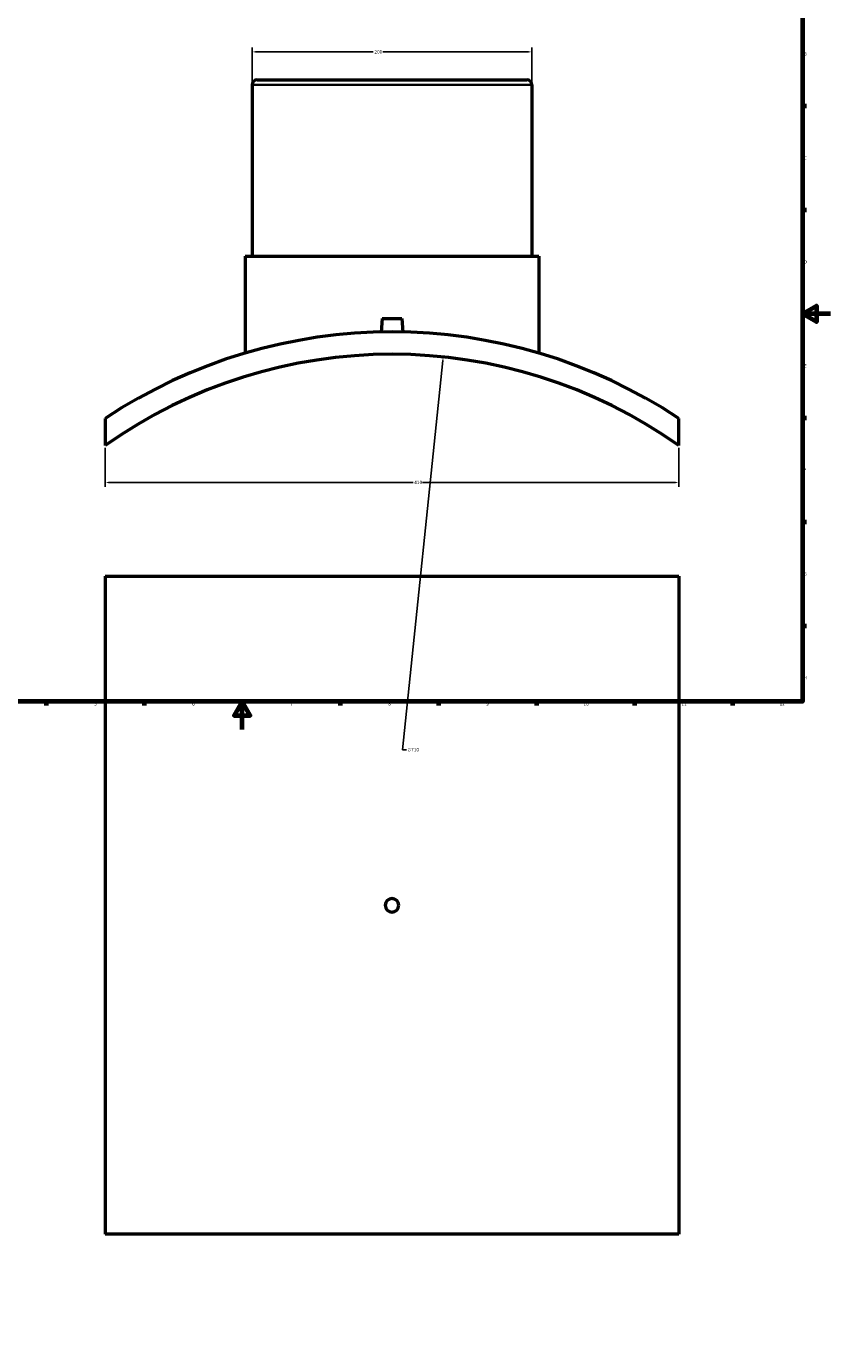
# Model space of a CAD drawing. Header units: millimetres. Extents: x -309 to 1504, y -440 to 1065.
# Tile 2 of 5: x 266 to 841, y -440 to 502. Entities that reach past the tile are written whole.
import ezdxf

# ---------------------------------------------------------------- set-up
doc = ezdxf.new("R2010")
doc.units = ezdxf.units.MM
for name, color, linetype, lineweight in [('Border (ANSI)', 7, 'Continuous', 70), ('Dimension (ANSI)', 7, 'Continuous', 25), ('Visible (ANSI)', 7, 'Continuous', 50), ('Visible Narrow (ANSI)', 7, 'Continuous', 35)]:
    doc.layers.add(name, color=color, linetype=linetype, lineweight=lineweight)
doc.styles.add('Note Text (ANSI)', font='tahoma.ttf')
doc.dimstyles.new('Default - mm (ANSI)', dxfattribs={"dimtxt": 2.4, "dimasz": 2.5, "dimexe": 3.175, "dimexo": 1.6002, "dimgap": 0.8, "dimtad": 0, "dimtoh": 1, "dimdec": 0, "dimrnd": 1e-08, "dimzin": 4, "dimdsep": 46, "dimtxsty": 'Note Text (ANSI)', "dimcen": 0.09, "dimdle": 10, "dimclrd": 256, "dimclre": 256, "dimclrt": 5, "dimadec": 1, "dimazin": 1, "dimtfac": 1.27, "dimtofl": 0, "dimtmove": 0, "dimatfit": 3, "dimfxl": 1, "dimtolj": 1, "dimtzin": 4, "dimlwd": -1, "dimlwe": -1, "dimarcsym": 0})

# ---------------------------------------------------------------- blocks, each defined once
blk = doc.blocks.new('Borders Default Border')
at = {"layer": 'Border (ANSI)'}
for p, q in [((821, 445.5), (823.8, 445.5)), ((821, 371.25), (823.8, 371.25)), ((821, 222.75), (823.8, 222.75)), ((821, 148.5), (823.8, 148.5)), ((821, 74.25), (823.8, 74.25)), ((280.33, 20), (280.33, 17.2)), ((350.42, 20), (350.42, 17.2)), ((490.58, 20), (490.58, 17.2)), ((560.67, 20), (560.67, 17.2)), ((630.75, 20), (630.75, 17.2)), ((700.83, 20), (700.83, 17.2)), ((770.92, 20), (770.92, 17.2))]:
    blk.add_line(p, q, dxfattribs=at)
at = {"layer": 'Border (ANSI)', "flags": 128}
for points in [[(20, 20), (20, 574), (821, 574), (821, 20), (20, 20)], [(841, 297), (821, 297), (831, 302.77), (831, 291.23), (821, 297)], [(420.5, 0), (420.5, 20), (414.73, 10), (426.27, 10), (420.5, 20)]]:
    blk.add_lwpolyline(points, dxfattribs=at)
at = {"layer": 'Border (ANSI)', "color": 5, "true_color": 0x0000ff, "char_height": 2.4, "attachment_point": 7, "style": 'Note Text (ANSI)'}
for s, insert in [('B', (821.87, 481.43)), ('C', (821.71, 407.13)), ('D', (821.72, 332.93)), ('E', (821.91, 258.68)), ('F', (821.98, 184.43)), ('G', (821.6, 110.13)), ('H', (821.73, 35.93)), ('5', (314.67, 17.15)), ('6', (384.69, 17.15)), ('7', (454.8, 17.2)), ('8', (524.84, 17.15)), ('9', (594.92, 17.15)), ('10', (664.35, 17.15)), ('11', (734.43, 17.2)), ('12', (804.52, 17.2))]:
    blk.add_mtext(s, dxfattribs=dict(at, insert=insert))
blk = doc.blocks.new('*D7')
at = {"layer": 'Defpoints', "color": 0, "transparency": 16777216}
for p in [(322.53, 202.93), (732.53, 202.93), (732.53, 176.54)]:
    blk.add_point(p, dxfattribs=at)
at = {"layer": 'Dimension (ANSI)', "transparency": 16777216}
for p, q in [((322.53, 201.33), (322.53, 173.36)), ((732.53, 201.33), (732.53, 173.36)), ((325.03, 176.54), (542.63, 176.54)), ((730.03, 176.54), (549.44, 176.54))]:
    blk.add_line(p, q, dxfattribs=at)
for points in [[(325.03, 176.96), (325.03, 176.12), (322.53, 176.54)], [(730.03, 176.96), (730.03, 176.12), (732.53, 176.54)]]:
    blk.add_solid(points, dxfattribs=at)
at = {"layer": 'Dimension (ANSI)', "color": 5, "transparency": 16777216, "insert": (543.43, 177.79), "char_height": 2.4, "attachment_point": 1, "style": 'Note Text (ANSI)'}
blk.add_mtext('\\A1;410', dxfattribs=at)
blk = doc.blocks.new('*D8')
at = {"layer": 'Defpoints', "color": 0, "transparency": 16777216}
for p in [(627.53, 484.11), (427.53, 460.55), (627.53, 460.55)]:
    blk.add_point(p, dxfattribs=at)
at = {"layer": 'Dimension (ANSI)', "transparency": 16777216}
for p, q in [((427.53, 462.15), (427.53, 487.29)), ((430.03, 484.11), (514.18, 484.11)), ((625.03, 484.11), (520.88, 484.11)), ((627.53, 462.15), (627.53, 487.29))]:
    blk.add_line(p, q, dxfattribs=at)
for points in [[(430.03, 484.53), (430.03, 483.69), (427.53, 484.11)], [(625.03, 484.53), (625.03, 483.69), (627.53, 484.11)]]:
    blk.add_solid(points, dxfattribs=at)
at = {"layer": 'Dimension (ANSI)', "color": 5, "transparency": 16777216, "insert": (514.98, 485.36), "char_height": 2.4, "attachment_point": 1, "style": 'Note Text (ANSI)'}
blk.add_mtext('\\A1;200', dxfattribs=at)
blk = doc.blocks.new('*D9')
at = {"layer": 'Defpoints', "color": 0, "transparency": 16777216}
for p in [(564.14, 266.21), (490.92, -440)]:
    blk.add_point(p, dxfattribs=at)
at = {"layer": 'Dimension (ANSI)', "transparency": 16777216}
for p, q in [((535.05, -14.39), (563.88, 263.72)), ((537.82, -14.39), (535.05, -14.39))]:
    blk.add_line(p, q, dxfattribs=at)
blk.add_solid([(563.47, 263.77), (564.3, 263.68), (564.14, 266.21)], dxfattribs=at)
at = {"layer": 'Dimension (ANSI)', "color": 5, "transparency": 16777216, "insert": (538.62, -13.1), "char_height": 2.4, "attachment_point": 1, "style": 'Note Text (ANSI)'}
blk.add_mtext('\\A1;∅710', dxfattribs=at)

msp = doc.modelspace()

# ---------------------------------------------------------------- linework, layer by layer
at = {"layer": 'Visible (ANSI)'}
for p, q in [((431.08, 464.1), (623.98, 464.1)), ((427.53, 460.55), (427.53, 338.1)), ((627.53, 460.55), (627.53, 338.1)), ((422.53, 338.1), (632.53, 338.1)), ((422.53, 338.1), (422.53, 268.94)), ((632.53, 338.1), (632.53, 268.94)), ((520.53, 293.7), (519.68, 284.02)), ((520.53, 293.7), (534.53, 293.7)), ((534.53, 293.7), (535.38, 284.02)), ((322.53, 222.32), (322.53, 202.93)), ((732.53, 202.93), (732.53, 222.32)), ((322.53, 109.53), (732.53, 109.53)), ((322.53, 109.53), (322.53, -360.47)), ((732.53, 109.53), (732.53, -360.47)), ((732.53, -360.47), (322.53, -360.47))]:
    msp.add_line(p, q, dxfattribs=at)
for centre, radius, start, end in [((431.08, 460.55), 3.55, 90, 180), ((623.98, 460.55), 3.55, 0, 90), ((527.53, -86.9), 371, 56.45714, 123.54286), ((527.53, -86.9), 355, 54.72757, 125.27243)]:
    msp.add_arc(centre, radius, start, end, dxfattribs=at)
msp.add_open_spline([(532.33, -125.47), (532.33, -126.07), (532.21, -126.72), (531.72, -127.9), (531.35, -128.44), (530.5, -129.29), (529.96, -129.66), (528.78, -130.15), (528.13, -130.27), (526.93, -130.27), (526.29, -130.15), (525.1, -129.66), (524.56, -129.29), (523.71, -128.44), (523.34, -127.9), (522.85, -126.72), (522.73, -126.07), (522.73, -124.87), (522.85, -124.23), (523.34, -123.04), (523.71, -122.5), (524.56, -121.65), (525.1, -121.28), (526.29, -120.79), (526.93, -120.67), (528.13, -120.67), (528.78, -120.79), (529.96, -121.28), (530.5, -121.65), (531.35, -122.5), (531.72, -123.04), (532.21, -124.23), (532.33, -124.87), (532.33, -125.47)], degree=3, knots=[0, 0, 0, 0, 0.180812, 0.180812, 0.361624, 0.361624, 0.542436, 0.542436, 0.723248, 0.723248, 0.90406, 0.90406, 1.084872, 1.084872, 1.265684, 1.265684, 1.446496, 1.446496, 1.627308, 1.627308, 1.80812, 1.80812, 1.988932, 1.988932, 2.169744, 2.169744, 2.350556, 2.350556, 2.531368, 2.531368, 2.71218, 2.71218, 2.892992, 2.892992, 2.892992, 2.892992], dxfattribs=at)
at = {"layer": 'Visible Narrow (ANSI)'}
msp.add_line((626.3, 460.55), (428.76, 460.55), dxfattribs=at)

# ---------------------------------------------------------------- block references
msp.add_blockref('Borders Default Border', (0, 0))

# ---------------------------------------------------------------- dimensions: what is measured, and where the dimension line sits
at = {"layer": 'Dimension (ANSI)'}
for base, p1, p2, picture, middle in [((627.53, 484.11), (427.53, 460.55), (627.53, 460.55), '*D8', (517.53, 484.11)), ((732.53, 176.54), (322.53, 202.93), (732.53, 202.93), '*D7', (546.03, 176.54))]:
    dim = msp.add_linear_dim(base=base, p1=p1, p2=p2, angle=180, dimstyle='Default - mm (ANSI)', override={"dimgap": 0.8, "dimtoh": 0, "dimdec": 0, "dimtol": 0, "dimlim": 0, "dimtp": 0, "dimtm": 0, "dimtdec": 2, "dimatfit": 1}, dxfattribs=at)
    dim.commit()
    dim.dimension.update_dxf_attribs({"geometry": picture, "text_midpoint": middle, "dimtype": 160})
dim = msp.add_diameter_dim_2p(p1=(490.92, -440), p2=(564.14, 266.21), dimstyle='Default - mm (ANSI)', override={"dimgap": 0.8, "dimtih": 1, "dimdec": 0, "dimlfac": 1, "dimtol": 0, "dimlim": 0, "dimtp": 0, "dimtm": 0, "dimtdec": 2}, dxfattribs=at)
dim.commit()
dim.dimension.update_dxf_attribs({"geometry": '*D9', "text_midpoint": (542.5, -14.39), "dimtype": 163})

doc.saveas('drawing.dxf')
